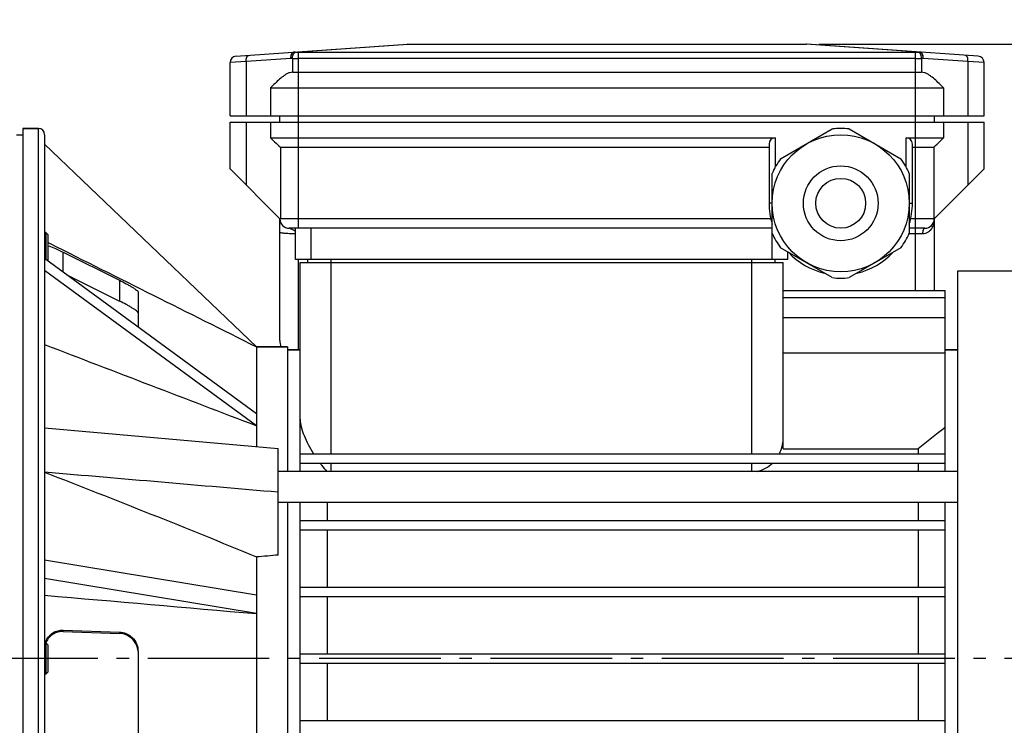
# Model space of a CAD drawing. Extents: x 1321 to 2162, y 2912 to 3506.
# Tile 5 of 11: x 1643 to 1801, y 3238 to 3351. Entities that reach past the tile are written whole.
import ezdxf

# ---------------------------------------------------------------- set-up
doc = ezdxf.new("R2010")
doc.units = 0
doc.header["$LTSCALE"] = 2
doc.linetypes.add('GEN7', pattern=[13.75, 9.75, -1.5, 1, -1.5])
doc.layers.get('DEFPOINTS').update_dxf_attribs({"linetype": 'CONTINUOUS'})
for name, color, linetype in [('ASSI', 7, 'GEN7'), ('DIM', 7, 'CONTINUOUS'), ('GEOM', 7, 'CONTINUOUS')]:
    doc.layers.add(name, color=color, linetype=linetype)
doc.styles.get("Standard").update_dxf_attribs({"font": 'simplex.shx', "width": 0.83})
doc.dimstyles.new('GEN-ISO$0', dxfattribs={"dimscale": 2, "dimtxt": 3, "dimasz": 2.9, "dimexe": 1, "dimexo": 1, "dimgap": 1, "dimtad": 1, "dimdsep": 46, "dimtxsty": 'Standard', "dimcen": 0, "dimdle": 4.496, "dimclrd": 7, "dimclre": 7, "dimclrt": 2, "dimadec": 0, "dimazin": 0, "dimtp": 0.1, "dimtm": 0.1, "dimtfac": 0.6, "dimtdec": 3, "dimtmove": 0, "dimatfit": 1, "dimfxl": 1, "dimtzin": 0, "dimarcsym": 0})

# ---------------------------------------------------------------- blocks, each defined once
blk = doc.blocks.new('*D0')
at = {"layer": 'DEFPOINTS', "color": 0}
for p in [(1842.77, 3378), (1490.27, 3305.89), (1842.77, 3298.9)]:
    blk.add_point(p, dxfattribs=at)
at = {"layer": 'DIM', "color": 7, "lineweight": -2}
for p, q in [((1490.27, 3307.89), (1490.27, 3380)), ((1842.77, 3300.9), (1842.77, 3380)), ((1496.07, 3378), (1836.97, 3378))]:
    blk.add_line(p, q, dxfattribs=at)
at = {"layer": 'DIM', "color": 7}
for points in [[(1496.07, 3378.97), (1496.07, 3377.03), (1490.27, 3378)], [(1836.97, 3378.97), (1836.97, 3377.03), (1842.77, 3378)]]:
    blk.add_solid(points, dxfattribs=at)
at = {"layer": 'DIM', "color": 2, "insert": (1666.52, 3383), "char_height": 6, "attachment_point": 5}
blk.add_mtext('352.5', dxfattribs=at)
blk = doc.blocks.new('*D4')
at = {"layer": 'DEFPOINTS', "color": 0}
for p in [(1486.26, 3288.39), (1443.97, 3160.89), (1652.27, 3160.89)]:
    blk.add_point(p, dxfattribs=at)
at = {"layer": 'DIM', "color": 7, "lineweight": -2}
for p, q in [((1484.26, 3288.39), (1441.97, 3288.39)), ((1443.97, 3282.59), (1443.97, 3166.69)), ((1650.27, 3160.89), (1441.97, 3160.89))]:
    blk.add_line(p, q, dxfattribs=at)
at = {"layer": 'DIM', "color": 7}
for points in [[(1443, 3282.59), (1444.93, 3282.59), (1443.97, 3288.39)], [(1443, 3166.69), (1444.93, 3166.69), (1443.97, 3160.89)]]:
    blk.add_solid(points, dxfattribs=at)
at = {"layer": 'DIM', "color": 2, "insert": (1438.97, 3224.64), "char_height": 6, "attachment_point": 5, "rotation": 90}
blk.add_mtext('127.5', dxfattribs=at)
blk = doc.blocks.new('*D5')
at = {"layer": 'DEFPOINTS', "color": 0}
for p in [(1427.97, 3335.39), (1562.27, 3335.39), (1652.27, 3160.89)]:
    blk.add_point(p, dxfattribs=at)
at = {"layer": 'DIM', "color": 7, "lineweight": -2}
for p, q in [((1560.27, 3335.39), (1425.97, 3335.39)), ((1427.97, 3166.69), (1427.97, 3329.59)), ((1650.27, 3160.89), (1425.97, 3160.89))]:
    blk.add_line(p, q, dxfattribs=at)
at = {"layer": 'DIM', "color": 7}
for points in [[(1427, 3329.59), (1428.93, 3329.59), (1427.97, 3335.39)], [(1427, 3166.69), (1428.93, 3166.69), (1427.97, 3160.89)]]:
    blk.add_solid(points, dxfattribs=at)
at = {"layer": 'DIM', "color": 2, "insert": (1422.97, 3248.14), "char_height": 6, "attachment_point": 5, "rotation": 90}
blk.add_mtext('174.5', dxfattribs=at)
blk = doc.blocks.new('*D20')
at = {"layer": 'DEFPOINTS', "color": 0}
for p in [(1580.27, 3304.39), (1687.27, 3150.94), (1687.27, 3134)]:
    blk.add_point(p, dxfattribs=at)
at = {"layer": 'DIM', "color": 7, "lineweight": -2}
for p, q in [((1580.27, 3302.39), (1580.27, 3132)), ((1687.27, 3148.94), (1687.27, 3132)), ((1586.07, 3134), (1681.47, 3134))]:
    blk.add_line(p, q, dxfattribs=at)
at = {"layer": 'DIM', "color": 7}
for points in [[(1586.07, 3134.97), (1586.07, 3133.03), (1580.27, 3134)], [(1681.47, 3134.97), (1681.47, 3133.03), (1687.27, 3134)]]:
    blk.add_solid(points, dxfattribs=at)
at = {"layer": 'DIM', "color": 2, "insert": (1633.77, 3139), "char_height": 6, "attachment_point": 5}
blk.add_mtext('107', dxfattribs=at)
blk = doc.blocks.new('*D23')
at = {"layer": 'DEFPOINTS', "color": 0}
for p in [(1490.27, 3270.89), (1652.27, 3160.89), (1490.27, 3118)]:
    blk.add_point(p, dxfattribs=at)
at = {"layer": 'DIM', "color": 7, "lineweight": -2}
for p, q in [((1490.27, 3268.89), (1490.27, 3116)), ((1652.27, 3158.89), (1652.27, 3116)), ((1646.47, 3118), (1496.07, 3118))]:
    blk.add_line(p, q, dxfattribs=at)
at = {"layer": 'DIM', "color": 7}
for points in [[(1496.07, 3118.97), (1496.07, 3117.03), (1490.27, 3118)], [(1646.47, 3118.97), (1646.47, 3117.03), (1652.27, 3118)]]:
    blk.add_solid(points, dxfattribs=at)
at = {"layer": 'DIM', "color": 2, "insert": (1565.52, 3123), "char_height": 6, "attachment_point": 5}
blk.add_mtext('162', dxfattribs=at)
blk = doc.blocks.new('*D24')
at = {"layer": 'DEFPOINTS', "color": 0}
for p in [(1580.27, 3304.39), (1778.27, 3155.16), (1580.27, 3102)]:
    blk.add_point(p, dxfattribs=at)
at = {"layer": 'DIM', "color": 7, "lineweight": -2}
for p, q in [((1580.27, 3302.39), (1580.27, 3100)), ((1778.27, 3153.16), (1778.27, 3100)), ((1772.47, 3102), (1586.07, 3102))]:
    blk.add_line(p, q, dxfattribs=at)
at = {"layer": 'DIM', "color": 7}
for points in [[(1586.07, 3102.97), (1586.07, 3101.03), (1580.27, 3102)], [(1772.47, 3102.97), (1772.47, 3101.03), (1778.27, 3102)]]:
    blk.add_solid(points, dxfattribs=at)
at = {"layer": 'DIM', "color": 2, "insert": (1679.27, 3107), "char_height": 6, "attachment_point": 5}
blk.add_mtext('198', dxfattribs=at)
blk = doc.blocks.new('*D27')
at = {"layer": 'DEFPOINTS', "color": 0}
for p in [(1768.98, 3346.89), (1874, 3346.89), (1798.27, 3160.89)]:
    blk.add_point(p, dxfattribs=at)
at = {"layer": 'DIM', "color": 7, "lineweight": -2}
for p, q in [((1770.98, 3346.89), (1876, 3346.89)), ((1874, 3166.69), (1874, 3341.09)), ((1800.27, 3160.89), (1876, 3160.89))]:
    blk.add_line(p, q, dxfattribs=at)
at = {"layer": 'DIM', "color": 7}
for points in [[(1873.03, 3341.09), (1874.97, 3341.09), (1874, 3346.89)], [(1873.03, 3166.69), (1874.97, 3166.69), (1874, 3160.89)]]:
    blk.add_solid(points, dxfattribs=at)
at = {"layer": 'DIM', "color": 2, "insert": (1869, 3253.89), "char_height": 6, "attachment_point": 5, "rotation": 90}
blk.add_mtext('186', dxfattribs=at)

msp = doc.modelspace()

# ---------------------------------------------------------------- linework, layer by layer
at = {"layer": 'ASSI', "color": 7, "linetype": 'Continuous'}
for p, q in [((1676.519, 3335.389), (1676.519, 3343.964)), ((1797.519, 3335.389), (1797.519, 3343.964)), ((1686.55, 3342.389), (1687.519, 3342.389)), ((1786.519, 3342.389), (1787.487, 3342.389)), ((1683.019, 3339.889), (1683.389, 3340.259)), ((1791.019, 3339.889), (1790.649, 3340.259)), ((1684.519, 3334.389), (1684.519, 3335.389)), ((1789.519, 3335.389), (1789.519, 3334.389)), ((1676.519, 3326.876), (1676.519, 3334.389)), ((1797.519, 3326.876), (1797.519, 3334.389)), ((1642.269, 3332.389), (1643.269, 3332.389)), ((1643.269, 3333.389), (1643.269, 3163.389)), ((1643.269, 3333.389), (1645.769, 3333.389)), ((1683.389, 3331.519), (1683.019, 3331.889)), ((1790.649, 3331.519), (1791.019, 3331.889)), ((1684.594, 3330.389), (1684.594, 3318.889)), ((1684.594, 3330.389), (1763.019, 3330.389)), ((1786.019, 3330.389), (1789.444, 3330.389)), ((1789.444, 3330.389), (1789.444, 3318.889)), ((1646.969, 3316.707), (1646.769, 3316.707)), ((1763.519, 3317.389), (1687.519, 3317.389)), ((1786.519, 3317.389), (1785.519, 3317.389)), ((1766.019, 3312.389), (1766.019, 3313.595)), ((1689.019, 3311.889), (1689.019, 3312.389)), ((1764.019, 3311.889), (1764.019, 3312.389)), ((1803.269, 3310.489), (1793.269, 3310.489)), ((1793.269, 3310.489), (1793.269, 3186.289)), ((1680.769, 3298.389), (1685.769, 3298.389)), ((1685.769, 3298.389), (1685.769, 3278.389)), ((1685.769, 3297.889), (1687.769, 3297.889)), ((1791.269, 3297.889), (1793.269, 3297.889)), ((1793.269, 3278.389), (1684.269, 3278.389)), ((1793.269, 3273.389), (1684.269, 3273.389)), ((1685.769, 3273.389), (1685.769, 3198.389)), ((1646.969, 3250.889), (1646.769, 3250.889)), ((1646.969, 3245.889), (1646.769, 3245.889))]:
    msp.add_line(p, q, dxfattribs=at)
at = {"layer": 'ASSI', "color": 9, "linetype": 'Continuous'}
for p, q in [((1687.519, 3334.389), (1687.519, 3335.389)), ((1786.519, 3334.389), (1786.519, 3335.389)), ((1763.294, 3318.889), (1684.594, 3318.889)), ((1789.444, 3318.889), (1785.744, 3318.889)), ((1692.769, 3311.889), (1692.769, 3312.389)), ((1760.269, 3311.889), (1760.269, 3312.389))]:
    msp.add_line(p, q, dxfattribs=at)
at = {"layer": 'ASSI'}
msp.add_line((1847.823, 3248.389), (1501.448, 3248.389), dxfattribs=at)
at = {"layer": 'ASSI', "color": 7, "linetype": 'Continuous'}
for radius in [6, 4]:
    msp.add_circle((1774.519, 3321.389), radius, dxfattribs=at)
for points, start_tangent, end_tangent in [([(1686.55, 3342.389), (1686.088, 3342.32), (1685.648, 3342.139), (1685.236, 3341.888), (1684.845, 3341.596), (1684.102, 3340.949), (1683.389, 3340.259)], (-1, 0), (-0.7071068, -0.7071068)), ([(1790.649, 3340.259), (1789.936, 3340.949), (1789.192, 3341.596), (1788.801, 3341.888), (1788.389, 3342.139), (1787.95, 3342.32), (1787.487, 3342.389)], (-0.7071068, 0.7071068), (-1, 0)), ([(1683.389, 3331.519), (1683.684, 3331.227), (1684.594, 3330.389)], (0.7071068, -0.7071068), (0.7612179, -0.6484961)), ([(1789.444, 3330.389), (1789.752, 3330.661), (1790.649, 3331.519)], (0.7612179, 0.6484961), (0.7071068, 0.7071068))]:
    msp.add_spline(points, degree=3, dxfattribs=dict(at, start_tangent=start_tangent, end_tangent=end_tangent))
at = {"layer": 'GEOM', "color": 7, "linetype": 'Continuous'}
for p, q in [((1677.449, 3344.961), (1704.984, 3346.887)), ((1705.054, 3346.889), (1768.984, 3346.889)), ((1796.588, 3344.961), (1769.054, 3346.887)), ((1687.519, 3342.389), (1786.519, 3342.389)), ((1683.019, 3339.889), (1683.019, 3335.389)), ((1683.019, 3339.889), (1791.019, 3339.889)), ((1791.019, 3339.889), (1791.019, 3335.389)), ((1676.519, 3335.389), (1797.519, 3335.389)), ((1676.519, 3334.389), (1797.519, 3334.389)), ((1683.019, 3334.389), (1683.019, 3331.889)), ((1791.019, 3334.389), (1791.019, 3331.889)), ((1645.769, 3333.389), (1643.269, 3333.389)), ((1646.769, 3332.388), (1646.769, 3194.703)), ((1764.865, 3328.517), (1773.172, 3333.313)), ((1775.865, 3333.313), (1784.172, 3328.517)), ((1680.79, 3298.361), (1646.769, 3330.889)), ((1683.389, 3331.519), (1683.019, 3331.889)), ((1683.019, 3331.889), (1764.019, 3331.889)), ((1763.019, 3330.889), (1763.019, 3321.389)), ((1785.019, 3331.889), (1791.019, 3331.889)), ((1786.019, 3321.389), (1786.019, 3330.889)), ((1790.649, 3331.519), (1791.019, 3331.889)), ((1676.518, 3326.889), (1684.519, 3318.889)), ((1763.519, 3316.593), (1763.519, 3326.185)), ((1785.519, 3326.185), (1785.519, 3316.593)), ((1789.519, 3318.889), (1797.519, 3326.889)), ((1684.519, 3299.389), (1684.519, 3318.889)), ((1684.519, 3318.889), (1684.594, 3318.889)), ((1789.444, 3318.889), (1789.519, 3318.889)), ((1789.519, 3318.889), (1789.519, 3307.389)), ((1646.969, 3316.707), (1646.969, 3312.405)), ((1647.269, 3316.407), (1646.969, 3316.707)), ((1763.519, 3317.389), (1686.019, 3317.389)), ((1687.019, 3312.389), (1687.019, 3317.389)), ((1788.019, 3317.389), (1785.519, 3317.389)), ((1647.269, 3316.406), (1647.269, 3312.186)), ((1647.269, 3315.122), (1647.635, 3314.939)), ((1649.769, 3313.53), (1658.769, 3309.055)), ((1773.172, 3309.465), (1764.865, 3314.261)), ((1784.172, 3314.261), (1775.865, 3309.465)), ((1680.79, 3287.634), (1646.769, 3312.552)), ((1766.019, 3312.389), (1687.019, 3312.389)), ((1687.769, 3278.389), (1687.769, 3311.889)), ((1687.769, 3311.889), (1765.269, 3311.889)), ((1765.269, 3282.003), (1765.269, 3311.889)), ((1680.79, 3285.706), (1646.769, 3310.623)), ((1650.45, 3309.856), (1658.769, 3305.719)), ((1661.769, 3307.174), (1661.769, 3301.566)), ((1765.269, 3307.389), (1791.269, 3307.389)), ((1791.269, 3278.389), (1791.269, 3307.389)), ((1765.269, 3306.267), (1791.269, 3306.267)), ((1765.269, 3303.073), (1791.269, 3303.073)), ((1685.769, 3298.389), (1680.769, 3298.389)), ((1680.78, 3298.366), (1680.78, 3287.638)), ((1687.769, 3297.889), (1685.769, 3297.889)), ((1793.269, 3297.889), (1791.269, 3297.889)), ((1765.269, 3297.398), (1791.269, 3297.398)), ((1646.769, 3285.385), (1684.269, 3282.089)), ((1680.78, 3285.71), (1680.767, 3282.397)), ((1684.269, 3264.98), (1684.269, 3282.089)), ((1765.269, 3282.003), (1786.939, 3282.003)), ((1786.939, 3282.003), (1786.939, 3281.239)), ((1687.769, 3281.239), (1791.269, 3281.239)), ((1687.769, 3279.739), (1791.269, 3279.739)), ((1786.939, 3279.739), (1786.939, 3278.389)), ((1687.769, 3190.511), (1687.769, 3273.389)), ((1692.099, 3273.389), (1692.099, 3270.539)), ((1786.939, 3273.389), (1786.939, 3270.539)), ((1791.269, 3190.511), (1791.269, 3273.389)), ((1687.769, 3270.539), (1791.269, 3270.539)), ((1687.769, 3269.039), (1791.269, 3269.039)), ((1692.099, 3269.039), (1692.099, 3259.839)), ((1786.939, 3269.039), (1786.939, 3259.839)), ((1680.769, 3264.681), (1680.78, 3258.544)), ((1680.79, 3258.544), (1646.769, 3264.192)), ((1680.79, 3255.589), (1646.769, 3261.238)), ((1687.769, 3259.839), (1791.269, 3259.839)), ((1687.769, 3258.339), (1791.269, 3258.339)), ((1692.099, 3258.339), (1692.099, 3249.139)), ((1786.939, 3258.339), (1786.939, 3249.139)), ((1680.78, 3255.591), (1680.769, 3199.305)), ((1649.769, 3252.958), (1658.769, 3252.644)), ((1649.769, 3252.724), (1658.769, 3252.41)), ((1646.969, 3250.889), (1646.969, 3245.889)), ((1647.269, 3250.589), (1646.969, 3250.889)), ((1647.269, 3250.588), (1647.269, 3246.19)), ((1661.769, 3249.541), (1661.769, 3226.96)), ((1687.769, 3249.139), (1791.269, 3249.139)), ((1687.769, 3247.639), (1791.269, 3247.639)), ((1692.099, 3247.639), (1692.099, 3238.439)), ((1786.939, 3247.639), (1786.939, 3238.439)), ((1647.269, 3246.189), (1646.969, 3245.889)), ((1687.769, 3238.439), (1791.269, 3238.439))]:
    msp.add_line(p, q, dxfattribs=at)
at = {"layer": 'GEOM', "color": 9, "linetype": 'Continuous'}
for p, q in [((1686.783, 3345.609), (1705.054, 3346.887)), ((1705.054, 3346.887), (1705.054, 3346.889)), ((1705.054, 3346.887), (1768.984, 3346.887)), ((1768.984, 3346.889), (1768.984, 3346.887)), ((1787.254, 3345.609), (1768.984, 3346.887)), ((1687.034, 3345.599), (1686.783, 3345.609)), ((1687.519, 3335.389), (1687.519, 3345.59)), ((1786.519, 3345.59), (1687.519, 3345.59)), ((1786.519, 3335.389), (1786.519, 3345.59)), ((1787.254, 3345.609), (1787.003, 3345.599)), ((1679.097, 3344.108), (1676.519, 3343.964)), ((1686.299, 3344.611), (1679.097, 3344.108)), ((1679.097, 3344.108), (1679.097, 3335.389)), ((1686.55, 3344.602), (1686.299, 3344.611)), ((1686.55, 3344.602), (1686.55, 3342.389)), ((1786.519, 3344.593), (1687.519, 3344.593)), ((1787.739, 3344.611), (1787.487, 3344.602)), ((1787.487, 3344.602), (1787.487, 3342.389)), ((1794.94, 3344.108), (1787.739, 3344.611)), ((1794.94, 3344.108), (1794.94, 3335.389)), ((1797.519, 3343.964), (1794.94, 3344.108)), ((1679.097, 3334.389), (1679.097, 3324.31)), ((1687.519, 3317.389), (1687.519, 3334.389)), ((1786.519, 3307.389), (1786.519, 3334.389)), ((1794.94, 3334.389), (1794.94, 3324.31)), ((1645.769, 3193.617), (1645.769, 3333.389)), ((1764.019, 3331.889), (1764.019, 3327.194)), ((1785.019, 3327.194), (1785.019, 3331.889)), ((1763.519, 3321.389), (1763.019, 3321.389)), ((1785.519, 3321.389), (1786.019, 3321.389)), ((1689.519, 3312.389), (1689.519, 3317.389)), ((1763.519, 3312.389), (1763.519, 3316.593)), ((1786.519, 3316.476), (1785.465, 3316.476)), ((1649.769, 3310.355), (1649.769, 3313.53)), ((1687.519, 3297.889), (1687.519, 3312.389)), ((1692.769, 3281.239), (1692.769, 3311.889)), ((1760.269, 3281.239), (1760.269, 3311.889)), ((1658.769, 3309.055), (1658.769, 3305.719)), ((1692.769, 3278.389), (1692.769, 3279.739)), ((1760.269, 3278.389), (1760.269, 3279.739)), ((1649.769, 3252.724), (1649.769, 3252.958)), ((1658.769, 3252.644), (1658.769, 3252.41))]:
    msp.add_line(p, q, dxfattribs=at)
at = {"layer": 'GEOM', "color": 7, "linetype": 'Continuous'}
msp.add_circle((1774.519, 3321.389), 11, dxfattribs=at)
for centre, radius, start, end in [((1705.054, 3345.889), 1, 90, 94), ((1768.984, 3345.889), 1, 86, 90), ((1677.519, 3343.964), 1, 94, 180), ((1796.519, 3343.964), 1, 0, 86), ((1645.769, 3332.389), 1, 0, 90), ((1774.519, 3321.389), 12, 83.55646, 96.44354), ((1774.519, 3321.389), 12, 143.55646, 156.44354), ((1774.519, 3321.389), 12, 23.55646, 36.44354), ((1774.519, 3321.389), 11.5, 180, 196.89735), ((1774.519, 3321.389), 11.5, 343.10265, 0), ((1686.019, 3318.889), 1.5, 180, 270), ((1788.019, 3318.889), 1.5, 270, 0), ((1774.519, 3321.389), 12, 203.55646, 216.44354), ((1774.519, 3321.389), 12, 323.55646, 336.44354), ((1774.519, 3321.389), 11.5, 223.10265, 256.89735), ((1774.519, 3321.389), 11.5, 283.10265, 316.89735), ((1774.519, 3321.389), 12, 263.55646, 276.44354), ((1687.519, 3299.389), 3, 180, 199.48518), ((1945.381, 3085.56), 252.376, 127.63616, 128.88818), ((1727.021, 3257.067), 46.253, 178.16978, 181.83022), ((1649.671, 3250.081), 2.901, 160.60955, 163.80636), ((1649.668, 3249.849), 2.897, 156.18452, 158.92822)]:
    msp.add_arc(centre, radius, start, end, dxfattribs=at)
at = {"layer": 'GEOM', "color": 9, "linetype": 'Continuous'}
for centre, radius, start, end in [((1705.019, 3346.386), 0.502, 86.01453, 93.98547), ((1769.019, 3346.386), 0.502, 86.01453, 93.98547), ((1686.748, 3345.108), 0.502, 86.01453, 93.98547), ((1686.814, 3345.364), 0.247, 97.18791, 102.42131), ((1787.289, 3345.108), 0.502, 86.01453, 93.98547), ((1787.224, 3345.364), 0.247, 77.57869, 82.81209), ((1687.509, 3397.138), 52.545, 268.95449, 270.01068), ((1786.559, 3393.758), 49.165, 269.95302, 271.08181), ((1786.554, 3204.861), 111.614, 89.44084, 90.01835)]:
    msp.add_arc(centre, radius, start, end, dxfattribs=at)
at = {"layer": 'GEOM', "color": 7, "linetype": 'Continuous'}
for centre, major_axis, ratio, start_param, end_param in [((1764.019, 3330.889), (0, 1), 1, 0, 1.5707963), ((1785.019, 3330.889), (0, 1), 1, -1.5707963, 0), ((2076.78, 3248.389), (679.481, 29.022), 0.0599213, 2.184098, 2.1904225)]:
    msp.add_ellipse(centre, major_axis=major_axis, ratio=ratio, start_param=start_param, end_param=end_param, dxfattribs=at)
at = {"layer": 'GEOM', "color": 9, "linetype": 'Continuous'}
for points, start_tangent, end_tangent in [([(1679.097, 3344.108), (1679.113, 3344.482), (1679.196, 3344.802), (1679.26, 3344.926), (1679.336, 3345.02), (1679.421, 3345.081), (1679.512, 3345.105)], (-0.0534507, 0.9985705), (0.9975641, 0.0697565)), ([(1686.299, 3344.611), (1686.314, 3344.986), (1686.398, 3345.305), (1686.462, 3345.429), (1686.538, 3345.524), (1686.622, 3345.584), (1686.713, 3345.609)], (-0.0534507, 0.9985705), (0.9975641, 0.0697565)), ([(1686.299, 3344.611), (1686.351, 3345.012), (1686.476, 3345.345)], (0.0296151, 0.9995614), (0.4839551, 0.8750928)), ([(1686.476, 3345.345), (1686.539, 3345.444), (1686.761, 3345.605)], (0.4839551, 0.8750928), (0.9766662, 0.2147631)), ([(1686.55, 3344.602), (1686.612, 3345.039), (1686.759, 3345.388)], (0.0296151, 0.9995614), (0.543425, 0.8394577)), ([(1686.759, 3345.388), (1686.8, 3345.446), (1686.937, 3345.567)], (0.543425, 0.8394577), (0.8781964, 0.4783002)), ([(1686.937, 3345.567), (1686.961, 3345.579), (1687.034, 3345.599)], (0.8781964, 0.4783002), (0.99219, 0.1247356)), ([(1687.519, 3345.59), (1687.393, 3345.591), (1687.034, 3345.599)], (-1, -0.0000005), (-0.9992517, 0.0386775)), ([(1787.003, 3345.599), (1786.889, 3345.595), (1786.519, 3345.59)], (-0.9992518, -0.0386772), (-1, 0.0000007)), ([(1787.1, 3345.567), (1787.076, 3345.579), (1787.003, 3345.599)], (-0.8781964, 0.4783002), (-0.99219, 0.1247356)), ([(1787.278, 3345.388), (1787.237, 3345.446), (1787.1, 3345.567)], (-0.543425, 0.8394577), (-0.8781964, 0.4783002)), ([(1787.562, 3345.345), (1787.498, 3345.444), (1787.277, 3345.605)], (-0.4839551, 0.8750928), (-0.9766662, 0.2147631)), ([(1787.487, 3344.602), (1787.425, 3345.039), (1787.278, 3345.388)], (-0.0296151, 0.9995614), (-0.543425, 0.8394577)), ([(1787.739, 3344.611), (1787.723, 3344.986), (1787.64, 3345.305), (1787.576, 3345.429), (1787.5, 3345.524), (1787.415, 3345.584), (1787.324, 3345.609)], (0.0534507, 0.9985705), (-0.9975641, 0.0697565)), ([(1787.739, 3344.611), (1787.686, 3345.012), (1787.562, 3345.345)], (-0.0296151, 0.9995614), (-0.4839551, 0.8750928)), ([(1794.94, 3344.108), (1794.925, 3344.482), (1794.841, 3344.802), (1794.777, 3344.926), (1794.701, 3345.02), (1794.616, 3345.081), (1794.526, 3345.105)], (0.0534507, 0.9985705), (-0.9975641, 0.0697565)), ([(1789.519, 3318.889), (1789.424, 3318.107), (1789.115, 3317.364), (1788.863, 3317.03), (1788.535, 3316.747), (1788.125, 3316.545), (1787.644, 3316.471)], (-0.0001575, -1), (-0.9999504, 0.0099592)), ([(1687.018, 3316.48), (1686.51, 3316.491), (1686.032, 3316.51), (1685.6, 3316.536), (1685.227, 3316.568), (1684.925, 3316.606), (1684.701, 3316.647), (1684.622, 3316.669), (1684.565, 3316.691), (1684.53, 3316.714), (1684.519, 3316.737)], (-0.9998921, 0.0146925), (-0.0000004, 1)), ([(1687.019, 3316.915), (1686.709, 3317.073), (1686.414, 3317.216), (1686.278, 3317.279), (1686.156, 3317.333), (1686.019, 3317.389)], (-0.8822076, 0.4708606), (0.9082897, -0.4183418)), ([(1788.019, 3317.389), (1787.949, 3317.372), (1787.882, 3317.32), (1787.819, 3317.237), (1787.764, 3317.124), (1787.681, 3316.828), (1787.644, 3316.471)], (-1, 0.0000262), (-0.0308088, -0.9995253))]:
    msp.add_spline(points, degree=3, dxfattribs=dict(at, start_tangent=start_tangent, end_tangent=end_tangent))
at = {"layer": 'GEOM', "color": 7, "linetype": 'Continuous'}
for points, start_tangent, end_tangent in [([(1647.635, 3314.939), (1664.211, 3306.648), (1680.79, 3298.361)], (0.8943869, -0.4472941), (0.8943466, -0.4473747)), ([(1647.44, 3314.563), (1648.501, 3314.131), (1649.769, 3313.53)], (0.9443639, -0.3289024), (0.8954061, -0.4452505)), ([(1658.769, 3309.055), (1659.867, 3308.486), (1660.375, 3308.205), (1660.833, 3307.937), (1661.22, 3307.69), (1661.517, 3307.474), (1661.704, 3307.299), (1661.752, 3307.23), (1661.769, 3307.174)], (0.8954061, -0.4452505), (0, -1)), ([(1661.769, 3303.834), (1661.752, 3303.89), (1661.704, 3303.96), (1661.517, 3304.136), (1661.22, 3304.353), (1660.833, 3304.6), (1660.376, 3304.869), (1659.867, 3305.151), (1658.769, 3305.719)], (0, 1), (-0.8954061, 0.4452505)), ([(1646.769, 3298.737), (1663.778, 3292.219), (1680.79, 3285.706)], (0.9338132, -0.3577609), (0.9337894, -0.3578231)), ([(1680.792, 3287.638), (1680.775, 3287.169), (1680.792, 3285.71)], (-0.0505821, -0.9987199), (0.0470974, -0.9988903)), ([(1687.769, 3286.778), (1687.948, 3285.52), (1688.409, 3284.141), (1689.077, 3282.701), (1689.915, 3281.239)], (0, -1), (0.5308532, -0.8474638)), ([(1765.141, 3282.461), (1765.192, 3282.699), (1765.268, 3283.406)], (0.2359959, 0.9717541), (0.0223382, 0.9997505)), ([(1764.675, 3281.239), (1764.823, 3281.542), (1765.141, 3282.461)], (0.4643269, 0.8856639), (0.2359959, 0.9717541)), ([(1690.945, 3279.739), (1691.212, 3279.394), (1692.071, 3278.389)], (0.6020102, -0.7984884), (0.6811702, -0.7321251)), ([(1761.096, 3278.388), (1762.472, 3278.914), (1763.557, 3279.739)], (0.9802604, 0.1977106), (0.7160045, 0.6980957)), ([(1684.269, 3275.052), (1646.769, 3278.267)], (-0.9963433, 0.0854401), (-0.9963479, 0.0853871)), ([(1646.769, 3278.267), (1663.828, 3271.567), (1680.769, 3264.681)], (0.9322738, -0.3617534), (0.9231816, -0.3843642)), ([(1646.769, 3258.543), (1680.79, 3255.589)], (0.9962501, -0.0865202), (0.9962486, -0.0865373)), ([(1646.935, 3251.044), (1647.396, 3251.878), (1648.075, 3252.494), (1648.89, 3252.857), (1649.769, 3252.958)], (0.331998, 0.9432801), (0.9993923, -0.034857)), ([(1649.769, 3252.724), (1648.939, 3252.636), (1648.163, 3252.315), (1647.5, 3251.768), (1647.017, 3251.018)], (-0.9993923, 0.034857), (-0.4038099, -0.9148429)), ([(1658.769, 3252.644), (1659.867, 3252.398), (1660.833, 3251.751), (1661.517, 3250.754), (1661.769, 3249.541)], (0.9993923, -0.034857), (0, -1)), ([(1661.759, 3249.553), (1661.44, 3250.685), (1660.748, 3251.597), (1659.815, 3252.186), (1658.769, 3252.41)], (-0.0817711, 0.9966511), (-0.9993923, 0.034857))]:
    msp.add_spline(points, degree=3, dxfattribs=dict(at, start_tangent=start_tangent, end_tangent=end_tangent))

# ---------------------------------------------------------------- dimensions: what is measured, and where the dimension line sits
at = {"layer": 'DIM'}
for base, p1, p2, picture, middle in [((1842.769, 3378), (1490.269, 3305.889), (1842.769, 3298.904), '*D0', (1666.519, 3378)), ((1490.269, 3118), (1652.269, 3160.889), (1490.269, 3270.889), '*D23', (1565.517, 3118))]:
    dim = msp.add_linear_dim(base=base, p1=p1, p2=p2, dimstyle='GEN-ISO$0', dxfattribs=at)
    dim.commit()
    dim.dimension.update_dxf_attribs({"geometry": picture, "text_midpoint": middle, "dimtype": 160})
for base, p1, p2, picture, middle in [((1874, 3346.889), (1798.269, 3160.889), (1768.984, 3346.889), '*D27', (1869, 3253.889)), ((1427.968, 3335.389), (1652.269, 3160.889), (1562.269, 3335.389), '*D5', (1422.968, 3248.139)), ((1443.968, 3160.889), (1486.262, 3288.389), (1652.269, 3160.889), '*D4', (1438.968, 3224.639))]:
    dim = msp.add_linear_dim(base=base, p1=p1, p2=p2, angle=90, dimstyle='GEN-ISO$0', dxfattribs=at)
    dim.commit()
    dim.dimension.update_dxf_attribs({"geometry": picture, "text_midpoint": middle})
for base, p1, p2, picture, middle in [((1687.269, 3134), (1580.269, 3304.387), (1687.269, 3150.942), '*D20', (1633.769, 3139)), ((1580.269, 3102), (1778.269, 3155.156), (1580.269, 3304.387), '*D24', (1679.269, 3107))]:
    dim = msp.add_linear_dim(base=base, p1=p1, p2=p2, dimstyle='GEN-ISO$0', dxfattribs=at)
    dim.commit()
    dim.dimension.update_dxf_attribs({"geometry": picture, "text_midpoint": middle})

doc.saveas('drawing.dxf')
